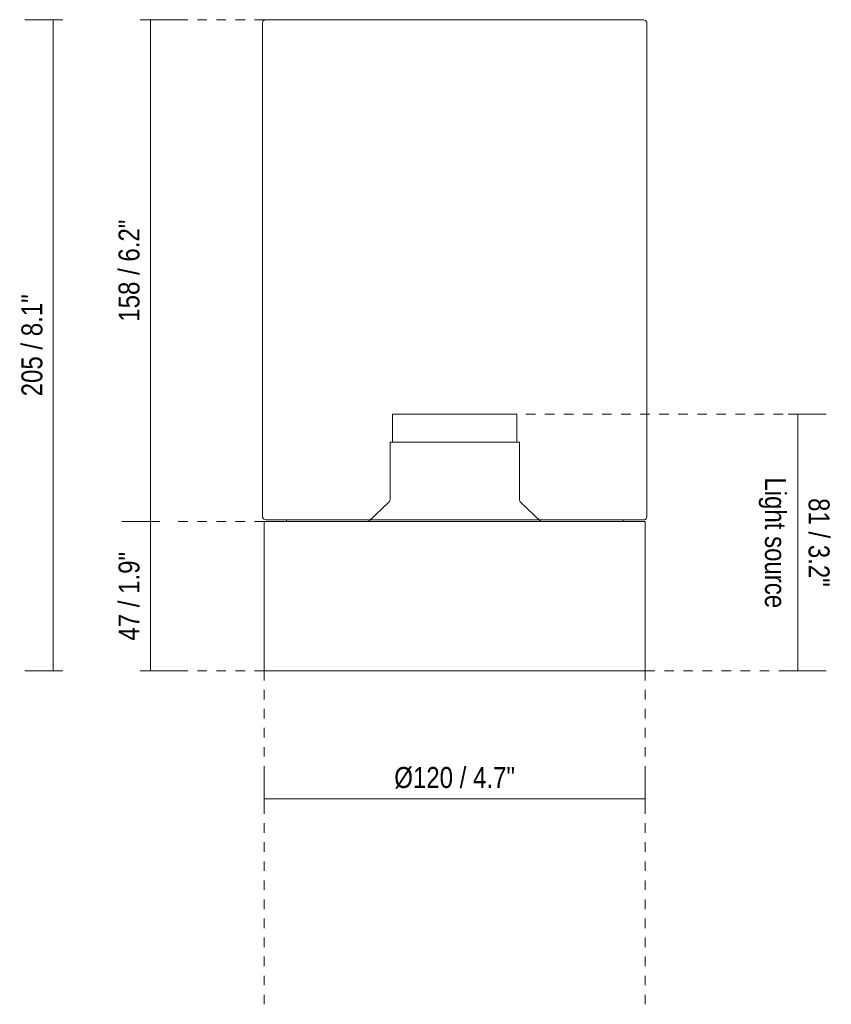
# Model space of a CAD drawing. Header units: millimetres. Extents: x -3130 to -2280, y -731 to 6598.
# Tile 2 of 4: x -2722 to -2466, y 935 to 1246. Entities that reach past the tile are written whole.
import ezdxf

# ---------------------------------------------------------------- set-up
doc = ezdxf.new("R2010")
doc.units = ezdxf.units.MM
doc.linetypes.add('Dash', pattern=[6, 3, -3])
doc.layers.add('A-ANNO-DIMS', color=7, linetype='Dash', lineweight=9, true_color=0xd2d2d2)
doc.layers.add('A-ANNO-DIMS-3', color=7, linetype='Continuous', lineweight=9)
doc.layers.add('E-LITE-EQPM', color=7, linetype='Continuous', lineweight=20)
doc.styles.add('Arial Narrow', font='ARIALN.TTF', dxfattribs={"height": 6.6})
doc.dimstyles.new('FARO_-_2_2mm_Arial_Narrow_mm_Inch_Left', dxfattribs={"dimscale": 304.8, "dimtxt": 6.754644, "dimasz": 0, "dimexe": 0.029528, "dimexo": 0.0625, "dimgap": 0.004921, "dimtad": 1, "dimdec": 0, "dimzin": 0, "dimdsep": 46, "dimtxsty": 'Arial Narrow', "dimblk1": 'NONE', "dimblk2": 'NONE', "dimsah": 1, "dimcen": 0.09, "dimadec": 0, "dimazin": 0, "dimtfac": 1, "dimtdec": 4, "dimtix": 1, "dimtmove": 0, "dimatfit": 3, "dimfxl": 0.009843, "dimfxlon": 1, "dimtvp": 1, "dimtolj": 1, "dimtzin": 0, "dimarcsym": 2})
doc.dimstyles.new('FARO_-_2_2mm_Arial_Narrow_mm_Inch_Right', dxfattribs={"dimscale": 304.8, "dimtxt": 6.754644, "dimasz": 0, "dimexe": 0.029528, "dimexo": 0.0625, "dimgap": 0.004921, "dimtad": 1, "dimdec": 0, "dimzin": 0, "dimdsep": 46, "dimtxsty": 'Arial Narrow', "dimblk1": 'NONE', "dimblk2": 'NONE', "dimsah": 1, "dimcen": 0.09, "dimadec": 0, "dimazin": 0, "dimtfac": 1, "dimtdec": 4, "dimtix": 1, "dimtmove": 0, "dimatfit": 3, "dimfxl": 0.009843, "dimfxlon": 1, "dimtvp": 1, "dimtolj": 1, "dimtzin": 0, "dimarcsym": 2})

# ---------------------------------------------------------------- blocks, each defined once
blk = doc.blocks.new('CEILING - 71741 KILA Dark grey ceiling lamp smoked-471754-Frontal_PDF')
at = {"layer": 'E-LITE-EQPM'}
for p, q in [((-3129.82, 1244.47), (-3129.82, 1089)), ((-3008.82, 1089), (-3008.82, 1244.47)), ((-3129.32, 1087.5), (-3129.32, 1040.5)), ((-3069.32, 1087.5), (-3129.32, 1087.5)), ((-3122.32, 1088), (-3122.32, 1087.5)), ((-3009.32, 1087.5), (-3069.32, 1087.5)), ((-3016.32, 1087.5), (-3016.32, 1088)), ((-3009.32, 1040.5), (-3009.32, 1087.5)), ((-3129.32, 1040.5), (-3069.32, 1040.5)), ((-3069.32, 1040.5), (-3009.32, 1040.5))]:
    blk.add_line(p, q, dxfattribs=at)
at = {"layer": 'E-LITE-EQPM', "flags": 128}
for points in [[(-3129.82, 1244.47), (-3129.61, 1245.09), (-3129.06, 1245.46), (-3128.78, 1245.5)], [(-3069.32, 1245.5), (-3074.39, 1245.5), (-3079.42, 1245.5), (-3084.38, 1245.5), (-3089.23, 1245.5), (-3093.94, 1245.5), (-3098.46, 1245.5), (-3102.77, 1245.5), (-3106.84, 1245.5), (-3110.64, 1245.5), (-3114.14, 1245.5), (-3117.31, 1245.5), (-3120.12, 1245.5), (-3122.57, 1245.5), (-3124.64, 1245.5), (-3126.29, 1245.5), (-3127.54, 1245.5), (-3128.36, 1245.5), (-3128.75, 1245.5), (-3128.78, 1245.5)], [(-3128.78, 1245.5), (-3128.57, 1245.5), (-3127.92, 1245.5), (-3126.84, 1245.5), (-3125.35, 1245.5), (-3123.45, 1245.5), (-3121.15, 1245.5), (-3118.48, 1245.5), (-3115.45, 1245.5), (-3112.08, 1245.5), (-3108.4, 1245.5), (-3104.44, 1245.5), (-3100.22, 1245.5), (-3095.77, 1245.5), (-3091.13, 1245.5), (-3086.34, 1245.5), (-3081.42, 1245.5), (-3076.41, 1245.5), (-3071.35, 1245.5), (-3069.32, 1245.5)], [(-3069.32, 1245.5), (-3064.25, 1245.5), (-3059.21, 1245.5), (-3054.26, 1245.5), (-3049.41, 1245.5), (-3044.7, 1245.5), (-3040.17, 1245.5), (-3035.86, 1245.5), (-3031.79, 1245.5), (-3028, 1245.5), (-3024.5, 1245.5), (-3021.33, 1245.5), (-3018.51, 1245.5), (-3016.06, 1245.5), (-3014, 1245.5), (-3012.34, 1245.5), (-3011.1, 1245.5), (-3010.28, 1245.5), (-3009.89, 1245.5), (-3009.85, 1245.5)], [(-3009.85, 1245.5), (-3010.07, 1245.5), (-3010.72, 1245.5), (-3011.79, 1245.5), (-3013.29, 1245.5), (-3015.19, 1245.5), (-3017.48, 1245.5), (-3020.16, 1245.5), (-3023.19, 1245.5), (-3026.56, 1245.5), (-3030.24, 1245.5), (-3034.2, 1245.5), (-3038.42, 1245.5), (-3042.86, 1245.5), (-3047.5, 1245.5), (-3052.3, 1245.5), (-3057.22, 1245.5), (-3062.23, 1245.5), (-3067.29, 1245.5), (-3069.32, 1245.5)], [(-3009.85, 1245.5), (-3009.23, 1245.29), (-3008.86, 1244.75), (-3008.82, 1244.47)], [(-3128.81, 1088), (-3129.43, 1088.21), (-3129.78, 1088.75), (-3129.82, 1089)], [(-3008.82, 1089), (-3009.03, 1088.39), (-3009.57, 1088.03), (-3009.82, 1088)], [(-3122.32, 1088), (-3122.59, 1088), (-3124.66, 1088), (-3126.32, 1088), (-3127.56, 1088), (-3128.39, 1088), (-3128.78, 1088), (-3128.81, 1088)], [(-3128.81, 1088), (-3128.6, 1088), (-3127.95, 1088), (-3126.87, 1088), (-3125.38, 1088), (-3123.48, 1088), (-3121.18, 1088), (-3118.51, 1088), (-3115.48, 1088), (-3112.11, 1088), (-3108.43, 1088), (-3104.47, 1088), (-3100.25, 1088), (-3095.8, 1088), (-3091.16, 1088), (-3086.37, 1088), (-3081.45, 1088), (-3076.44, 1088), (-3071.38, 1088), (-3069.32, 1088)], [(-3069.32, 1088), (-3064.25, 1088), (-3059.21, 1088), (-3054.25, 1088), (-3049.4, 1088), (-3044.69, 1088), (-3040.17, 1088), (-3035.85, 1088), (-3031.78, 1088), (-3027.98, 1088), (-3024.49, 1088), (-3021.31, 1088), (-3018.49, 1088), (-3016.04, 1088), (-3013.98, 1088), (-3012.32, 1088), (-3011.07, 1088), (-3010.25, 1088), (-3009.86, 1088), (-3009.82, 1088)], [(-3009.82, 1088), (-3010.04, 1088), (-3010.69, 1088), (-3011.76, 1088), (-3013.26, 1088), (-3015.16, 1088), (-3016.32, 1088)]]:
    blk.add_lwpolyline(points, dxfattribs=at)
blk = doc.blocks.new('DIMBLOCK1-Frontal_PDF')
at = {"layer": 'A-ANNO-DIMS-3', "color": 251, "true_color": 0x5b5b5b}
for p, q in [((-2707.98, 1245.5), (-2719.98, 1245.5)), ((-2710.98, 1245.5), (-2710.98, 1040.5)), ((-2710.98, 1245.5), (-2707.98, 1245.5)), ((-2707.98, 1040.5), (-2719.98, 1040.5)), ((-2710.98, 1040.5), (-2707.98, 1040.5))]:
    blk.add_line(p, q, dxfattribs=at)
at = {"layer": 'A-ANNO-DIMS-3', "color": 0, "insert": (-2721.01, 1126.92), "char_height": 6.6, "width": 38.598, "attachment_point": 1, "rotation": 90, "line_spacing_factor": 0.974696, "style": 'Arial Narrow'}
blk.add_mtext('205 / 8.1"', dxfattribs=at)
blk = doc.blocks.new('_None')
blk = doc.blocks.new('DIMBLOCK2-Frontal_PDF')
at = {"layer": 'A-ANNO-DIMS-3', "color": 251, "true_color": 0x5b5b5b}
for p, q in [((-2476.65, 1121.25), (-2479.65, 1121.25)), ((-2476.99, 1121.25), (-2467.65, 1121.25)), ((-2476.65, 1121.25), (-2476.65, 1040.5)), ((-2476.65, 1040.5), (-2479.65, 1040.5)), ((-2476.99, 1040.5), (-2467.65, 1040.5))]:
    blk.add_line(p, q, dxfattribs=at)
at = {"layer": 'A-ANNO-DIMS-3', "color": 0, "char_height": 6.6, "attachment_point": 1, "rotation": 270, "line_spacing_factor": 0.974696, "style": 'Arial Narrow'}
for s, insert, width in [('Light source', (-2480.34, 1101.41), 49.2767), ('81 / 3.2"', (-2466.62, 1094.87), 33.5802)]:
    blk.add_mtext(s, dxfattribs=dict(at, insert=insert, width=width))
blk = doc.blocks.new('DIMBLOCK3-Frontal_PDF')
at = {"layer": 'A-ANNO-DIMS-3', "color": 251, "true_color": 0x5b5b5b}
for p, q in [((-2680.42, 1245.5), (-2683.42, 1245.5)), ((-2680.76, 1245.5), (-2671.42, 1245.5)), ((-2680.42, 1245.5), (-2680.42, 1087.5)), ((-2677.42, 1087.5), (-2689.42, 1087.5)), ((-2680.42, 1087.5), (-2677.42, 1087.5))]:
    blk.add_line(p, q, dxfattribs=at)
at = {"layer": 'A-ANNO-DIMS-3', "color": 0, "insert": (-2690.45, 1150.42), "char_height": 6.6, "width": 38.598, "attachment_point": 1, "rotation": 90, "line_spacing_factor": 0.974696, "style": 'Arial Narrow'}
blk.add_mtext('158 / 6.2"', dxfattribs=at)
blk = doc.blocks.new('DIMBLOCK4-Frontal_PDF')
at = {"layer": 'A-ANNO-DIMS-3', "color": 251, "true_color": 0x5b5b5b}
for p, q in [((-2677.42, 1087.5), (-2689.42, 1087.5)), ((-2680.42, 1087.5), (-2680.42, 1040.5)), ((-2680.42, 1087.5), (-2677.42, 1087.5)), ((-2680.42, 1040.5), (-2683.42, 1040.5)), ((-2680.76, 1040.5), (-2671.42, 1040.5))]:
    blk.add_line(p, q, dxfattribs=at)
at = {"layer": 'A-ANNO-DIMS-3', "color": 0, "insert": (-2690.45, 1050.01), "char_height": 6.6, "width": 33.5802, "attachment_point": 1, "rotation": 90, "line_spacing_factor": 0.974696, "style": 'Arial Narrow'}
blk.add_mtext('47 / 1.9"', dxfattribs=at)
blk = doc.blocks.new('DIMBLOCK5-Frontal_PDF')
at = {"layer": 'A-ANNO-DIMS-3', "color": 251, "true_color": 0x5b5b5b}
for p, q in [((-2644.62, 999.84), (-2644.62, 1009.18)), ((-2524.62, 999.84), (-2524.62, 1009.18)), ((-2644.62, 1000.18), (-2524.62, 1000.18)), ((-2644.62, 1000.18), (-2644.62, 997.18)), ((-2524.62, 1000.18), (-2524.62, 997.18))]:
    blk.add_line(p, q, dxfattribs=at)
at = {"layer": 'A-ANNO-DIMS-3', "color": 0, "insert": (-2603.65, 1010.21), "char_height": 6.6, "width": 45.6743, "attachment_point": 1, "line_spacing_factor": 0.974696, "style": 'Arial Narrow'}
blk.add_mtext('Ø120 / 4.7"', dxfattribs=at)

msp = doc.modelspace()

# ---------------------------------------------------------------- linework, layer by layer
at = {"layer": 'A-ANNO-DIMS'}
for p, q in [((-2644.62, 1245.5), (-2684.62, 1245.5)), ((-2568.23, 1121.25), (-2473.23, 1121.25)), ((-2644.62, 1087.5), (-2674.62, 1087.5)), ((-2644.62, 1040.5), (-2684.62, 1040.5)), ((-2644.62, 1040.5), (-2644.62, 935.5)), ((-2524.62, 1040.5), (-2524.62, 935.5)), ((-2524.62, 1040.5), (-2473.23, 1040.5))]:
    msp.add_line(p, q, dxfattribs=at)
at = {"layer": 'E-LITE-EQPM'}
for p, q in [((-2604.17, 1121.25), (-2604.17, 1112.5)), ((-2604.17, 1121.25), (-2565.07, 1121.25)), ((-2565.07, 1121.25), (-2565.07, 1112.5)), ((-2604.97, 1112.5), (-2604.97, 1094.47)), ((-2604.97, 1112.5), (-2564.27, 1112.5)), ((-2564.27, 1112.5), (-2564.27, 1094.47)), ((-2611.78, 1087.5), (-2605.37, 1093.55)), ((-2557.46, 1087.5), (-2563.87, 1093.55))]:
    msp.add_line(p, q, dxfattribs=at)
for centre, start, end in [((-2606.23, 1094.47), 313.3624, 0), ((-2563, 1094.47), 180, 226.6376)]:
    msp.add_arc(centre, 1.26, start, end, dxfattribs=at)

# ---------------------------------------------------------------- block references
msp.add_blockref('CEILING - 71741 KILA Dark grey ceiling lamp smoked-471754-Frontal_PDF', (484.7, 0), dxfattribs=at)

# ---------------------------------------------------------------- dimensions: what is measured, and where the dimension line sits
at = {"layer": 'A-ANNO-DIMS', "color": 251, "linetype": 'Continuous', "true_color": 0x5b5b5b}
for base, p1, p2, override, picture, middle in [((-2710.98, 1040.5), (-2707.98, 1245.5), (-2707.98, 1040.5), {"dimpost": '<>', "dimfxl": 205}, 'DIMBLOCK1-Frontal_PDF', (-2716.75, 1143)), ((-2680.42, 1087.5), (-2683.42, 1245.5), (-2677.42, 1087.5), {"dimpost": '<>', "dimfxl": 158.113883}, 'DIMBLOCK3-Frontal_PDF', (-2686.2, 1166.5)), ((-2680.42, 1040.5), (-2677.42, 1087.5), (-2683.42, 1040.5), {"dimpost": '<>', "dimfxl": 47.381431}, 'DIMBLOCK4-Frontal_PDF', (-2686.2, 1064))]:
    dim = msp.add_linear_dim(base=base, p1=p1, p2=p2, angle=90, dimstyle='FARO_-_2_2mm_Arial_Narrow_mm_Inch_Left', override=override, dxfattribs=at)
    dim.commit()
    dim.dimension.update_dxf_attribs({"geometry": picture, "text_midpoint": middle})
dim = msp.add_linear_dim(base=(-2476.65, 1040.5), p1=(-2479.65, 1121.25), p2=(-2479.65, 1040.5), angle=90, text='<>\\XLight source', dimstyle='FARO_-_2_2mm_Arial_Narrow_mm_Inch_Right', override={"dimtad": 4, "dimpost": '<>', "dimfxl": 80.752463}, dxfattribs=at)
dim.commit()
dim.dimension.update_dxf_attribs({"geometry": 'DIMBLOCK2-Frontal_PDF', "text_midpoint": (-2476.65, 1080.88)})
dim = msp.add_linear_dim(base=(-2524.62, 1000.18), p1=(-2644.62, 997.18), p2=(-2524.62, 997.18), text='Ø<>', dimstyle='FARO_-_2_2mm_Arial_Narrow_mm_Inch_Left', override={"dimpost": '<>', "dimfxl": 120}, dxfattribs=at)
dim.commit()
dim.dimension.update_dxf_attribs({"geometry": 'DIMBLOCK5-Frontal_PDF', "text_midpoint": (-2584.62, 1006.02)})

doc.saveas('drawing.dxf')
